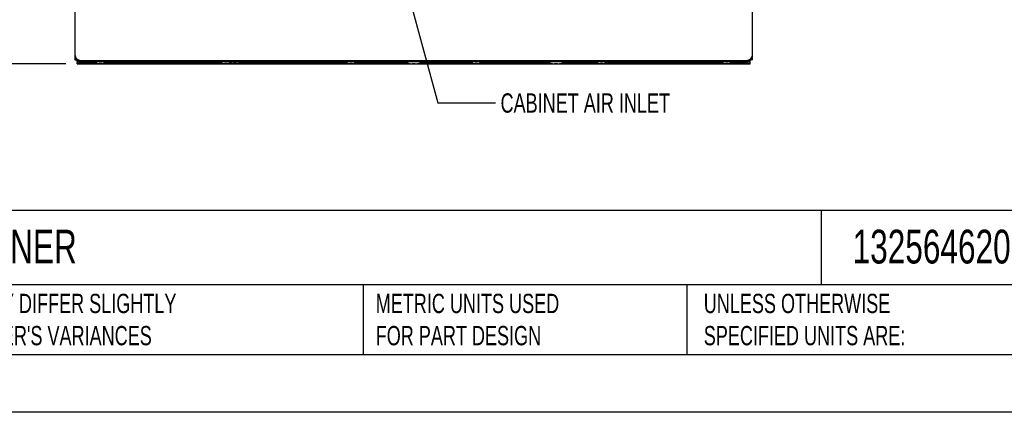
# Model space of a CAD drawing. Header units: millimetres. Extents: x 0 to 2794, y 0 to 2159.
# Tile 2 of 66: x 678 to 1759, y 0 to 431. Entities that reach past the tile are written whole.
import ezdxf

# ---------------------------------------------------------------- set-up
doc = ezdxf.new("R2010")
doc.units = ezdxf.units.MM
doc.header["$LTSCALE"] = 10
doc.layers.add('DIMENSIONS', color=140, linetype='Continuous', lineweight=25)
doc.layers.add('TEXT', color=140, linetype='Continuous', lineweight=25)
doc.styles.add('SLDTEXTSTYLE0', font='TXT', dxfattribs={"width": 0.7})
doc.dimstyles.new('SLDDIMSTYLE0', dxfattribs={"dimtxt": 21.580078, "dimasz": 33.02, "dimexe": 0, "dimexo": 0.0625, "dimgap": 5.39502, "dimtad": 0, "dimtih": 1, "dimtoh": 1, "dimdec": 1, "dimlfac": 0.8, "dimrnd": 1e-09, "dimzin": 12, "dimdsep": 46, "dimtxsty": 'SLDTEXTSTYLE0', "dimsah": 1, "dimcen": 0.09, "dimadec": 0, "dimazin": 3, "dimtfac": 1, "dimtdec": 1, "dimtofl": 0, "dimtmove": 0, "dimatfit": 3, "dimfxl": 0, "dimfrac": 2, "dimtolj": 1, "dimtzin": 12, "dimarcsym": 0})
doc.dimstyles.new('SLDDIMSTYLE2', dxfattribs={"dimtxt": 0.18, "dimasz": 10.16, "dimexe": 0, "dimexo": 0.0625, "dimgap": 0, "dimtad": 0, "dimtih": 1, "dimtoh": 1, "dimdec": 0, "dimrnd": 1e-09, "dimzin": 0, "dimdsep": 46, "dimtxsty": 'Standard', "dimblk1": 'DOT', "dimblk2": 'DOT', "dimsah": 1, "dimcen": 0.09, "dimadec": 0, "dimazin": 0, "dimtfac": 10.16, "dimtdec": 0, "dimtofl": 0, "dimtmove": 0, "dimatfit": 3, "dimldrblk": 'DOT', "dimfxl": 0, "dimfrac": 2, "dimtolj": 1, "dimtzin": 0, "dimarcsym": 0})

# ---------------------------------------------------------------- blocks, each defined once
blk = doc.blocks.new('_D_5')
at = {"layer": 'DIMENSIONS'}
for p, q in [((1076, 1032.8), (498.9, 1032.8)), ((530.7, 1032.8), (530.7, 726.5)), ((489.6, 687.3), (482.4, 687.3)), ((482.4, 687.3), (482.4, 653)), ((571.7, 687.3), (579, 687.3)), ((579, 687.3), (579, 653)), ((482.4, 653), (489.6, 653)), ((579, 653), (571.7, 653)), ((530.7, 382.2), (530.7, 648.2)), ((728.2, 382.2), (498.9, 382.2))]:
    blk.add_line(p, q, dxfattribs=at)
for points in [[(530.7, 1032.8), (525.6, 999.8), (535.7, 999.8)], [(530.7, 382.2), (535.7, 415.2), (525.6, 415.2)]]:
    blk.add_solid(points, dxfattribs=at)
at = {"layer": 'DIMENSIONS', "char_height": 21.17, "attachment_point": 1, "style": 'SLDTEXTSTYLE0'}
for s, insert in [('520.5', (489.6, 719.5)), ('20.49', (489.6, 680.3))]:
    blk.add_mtext(s, dxfattribs=dict(at, insert=insert))
blk = doc.blocks.new('_Dot')
at = {"color": 0, "linetype": 'ByBlock', "lineweight": -2}
blk.add_line((-0.5, 0), (-1, 0), dxfattribs=at)
at = {"color": 0, "linetype": 'ByBlock', "const_width": 0.5}
blk.add_lwpolyline([(-0.25, 0, 1), (0.25, 0, 1)], format="xyb", close=True, dxfattribs=at)

msp = doc.modelspace()

# ---------------------------------------------------------------- linework, layer by layer
for p, q in [((738.39, 958.12), (738.39, 392.15)), ((1482.14, 392.15), (1482.14, 958.12)), ((738.39, 392.15), (738.39, 386.53)), ((1482.14, 386.53), (1482.14, 392.15)), ((738.39, 386.53), (739.64, 386.53)), ((739.64, 388.4), (739.64, 386.53)), ((739.64, 386.53), (740.67, 386.53)), ((740.89, 384.65), (740.89, 386.2)), ((740.89, 384.65), (740.89, 383.4)), ((743.99, 384.65), (740.89, 384.65)), ((740.89, 382.15), (740.89, 383.4)), ((740.89, 383.4), (762.05, 383.4)), ((740.89, 382.15), (1479.64, 382.15)), ((743.99, 385.94), (743.99, 384.65)), ((743.99, 384.65), (763.1, 384.65)), ((744.64, 385.9), (1475.89, 385.9)), ((769.94, 384.65), (763.1, 384.65)), ((767.58, 382.73), (765.08, 382.73)), ((767.96, 382.73), (767.58, 382.73)), ((769.94, 384.65), (900.6, 384.65)), ((770.99, 383.4), (899.55, 383.4)), ((907.44, 384.65), (900.6, 384.65)), ((905.08, 382.73), (902.58, 382.73)), ((905.46, 382.73), (905.08, 382.73)), ((907.44, 384.65), (1038.1, 384.65)), ((908.49, 383.4), (909.55, 383.4)), ((915.46, 382.73), (912.58, 382.73)), ((918.49, 383.4), (1037.05, 383.4)), ((1044.94, 384.65), (1038.1, 384.65)), ((1042.58, 382.73), (1040.08, 382.73)), ((1042.96, 382.73), (1042.58, 382.73)), ((1044.94, 384.65), (1175.6, 384.65)), ((1045.99, 383.4), (1103.26, 383.4)), ((1112.02, 382.23), (1108.52, 382.23)), ((1117.28, 383.4), (1174.55, 383.4)), ((1182.44, 384.65), (1175.6, 384.65)), ((1180.08, 382.73), (1177.58, 382.73)), ((1180.46, 382.73), (1180.08, 382.73)), ((1182.44, 384.65), (1313.1, 384.65)), ((1183.49, 383.4), (1259.51, 383.4)), ((1207.77, 384.53), (1207.77, 384.65)), ((1210.27, 384.53), (1207.77, 384.53)), ((1210.27, 384.65), (1210.27, 384.53)), ((1257, 384.53), (1210.27, 384.53)), ((1268.27, 382.23), (1264.77, 382.23)), ((1273.53, 383.4), (1312.05, 383.4)), ((1279.02, 384.59), (1279.02, 384.65)), ((1285.27, 384.59), (1279.02, 384.59)), ((1285.27, 384.59), (1285.27, 384.65)), ((1309.5, 384.59), (1285.27, 384.59)), ((1319.94, 384.65), (1313.1, 384.65)), ((1317.58, 382.73), (1315.08, 382.73)), ((1317.96, 382.73), (1317.58, 382.73)), ((1319.94, 384.65), (1450.6, 384.65)), ((1320.99, 383.4), (1449.55, 383.4)), ((1404.02, 384.59), (1323.54, 384.59)), ((1404.02, 384.59), (1404.02, 384.65)), ((1410.27, 384.59), (1404.02, 384.59)), ((1410.27, 384.59), (1410.27, 384.65)), ((1457.44, 384.65), (1450.6, 384.65)), ((1455.08, 382.73), (1452.58, 382.73)), ((1455.46, 382.73), (1455.08, 382.73)), ((1457.44, 384.65), (1476.55, 384.65)), ((1458.49, 383.4), (1479.64, 383.4)), ((1476.55, 385.94), (1476.55, 384.65)), ((1479.64, 384.65), (1476.55, 384.65)), ((1479.64, 384.65), (1479.64, 386.2)), ((1479.64, 383.4), (1479.64, 384.65)), ((1479.64, 382.15), (1479.64, 383.4)), ((1479.87, 386.53), (1480.89, 386.53)), ((1480.89, 386.53), (1480.89, 388.4)), ((1482.14, 386.53), (1480.89, 386.53))]:
    msp.add_line(p, q)
at = {"color": 7, "linetype": 'Continuous'}
msp.add_line((2794.02, 0.03), (0.02, 0.03), dxfattribs=at)
for centre, radius, start, end in [((744.64, 392.15), 6.25, 180, 270), ((1475.89, 392.15), 6.25, 270, 0), ((743.99, 388.53), 3.88, 191.28422, 270), ((766.52, 396.34), 13.69, 238.64095, 263.97324), ((766.27, 391.08), 8.46, 278.90986, 310.50391), ((766.52, 396.34), 13.69, 276.02676, 301.35905), ((904.02, 396.34), 13.69, 238.64095, 263.97324), ((903.77, 391.08), 8.46, 278.90986, 310.50391), ((904.02, 396.34), 13.69, 276.02676, 301.35905), ((914.02, 396.34), 13.69, 248.58056, 263.97324), ((914.02, 396.34), 13.69, 276.02676, 301.35905), ((1041.52, 396.34), 13.69, 238.64095, 263.97324), ((1041.27, 391.08), 8.46, 278.90986, 310.50391), ((1041.52, 396.34), 13.69, 276.02676, 301.35905), ((1110.27, 402.42), 20.26, 241.23721, 265.04539), ((1110.27, 402.42), 20.26, 274.95461, 298.76279), ((1179.02, 396.34), 13.69, 238.64095, 263.97324), ((1178.77, 391.08), 8.46, 278.90986, 310.50391), ((1179.02, 396.34), 13.69, 276.02676, 301.35905), ((1266.52, 402.42), 20.26, 241.23721, 265.04539), ((1266.52, 402.42), 20.26, 274.95461, 298.76279), ((1316.52, 396.34), 13.69, 238.64095, 263.97324), ((1316.27, 391.08), 8.46, 278.90986, 310.50391), ((1316.52, 396.34), 13.69, 276.02676, 301.35905), ((1454.02, 396.34), 13.69, 238.64095, 263.97324), ((1453.77, 391.08), 8.46, 278.90986, 310.50391), ((1454.02, 396.34), 13.69, 276.02676, 301.35905), ((1476.55, 388.53), 3.87, 270, 348.71578)]:
    msp.add_arc(centre, radius, start, end)
at = {"layer": 'TEXT'}
for p, q in [((2730.5, 221.26), (63.5, 221.26)), ((1557.59, 221.26), (1557.59, 139.7)), ((2730.5, 139.7), (63.5, 139.7)), ((1054.84, 139.7), (1054.84, 63.5)), ((1409.98, 139.7), (1409.98, 63.5)), ((63.5, 63.5), (2730.5, 63.5))]:
    msp.add_line(p, q, dxfattribs=at)

# ---------------------------------------------------------------- texts
at = {"layer": 'DIMENSIONS', "insert": (1205.6, 349.76), "char_height": 21.1667, "attachment_point": 1, "style": 'SLDTEXTSTYLE0'}
msp.add_mtext('CABINET AIR INLET', dxfattribs=at)
at = {"layer": 'TEXT', "attachment_point": 1, "style": 'SLDTEXTSTYLE0'}
for s, insert, char_height in [('PFANNENBERG DTT AIR CONDITIONER', (79.66, 200.23), 37.0417), ('13256462055', (1592.08, 200.23), 37.0417), ("PART DIMENSIONS MAY DIFFER SLIGHTLY ^JDUE TO MANUFACTURER'S VARIANCES", (439.13, 129.97), 21.1667), ('METRIC UNITS USED ^JFOR PART DESIGN', (1068.54, 129.97), 21.1667), ('UNLESS OTHERWISE ^JSPECIFIED UNITS ARE:', (1428.69, 129.97), 21.1667)]:
    msp.add_mtext(s, dxfattribs=dict(at, insert=insert, char_height=char_height))

# ---------------------------------------------------------------- dimensions: what is measured, and where the dimension line sits
at = {"layer": 'DIMENSIONS'}
dim = msp.add_linear_dim(base=(530.67, 382.15), p1=(1088.74, 1032.78), p2=(740.89, 382.15), angle=90, dimstyle='SLDDIMSTYLE0', dxfattribs=at)
dim.commit()
dim.dimension.update_dxf_attribs({"geometry": '_D_5', "text_midpoint": (530.67, 687.34), "dimtype": 160})

# ---------------------------------------------------------------- leaders
msp.add_leader([(1094.08, 496.95), (1136.63, 339.55), (1200.13, 339.55)], dimstyle='SLDDIMSTYLE2', dxfattribs=at)

doc.saveas('drawing.dxf')
